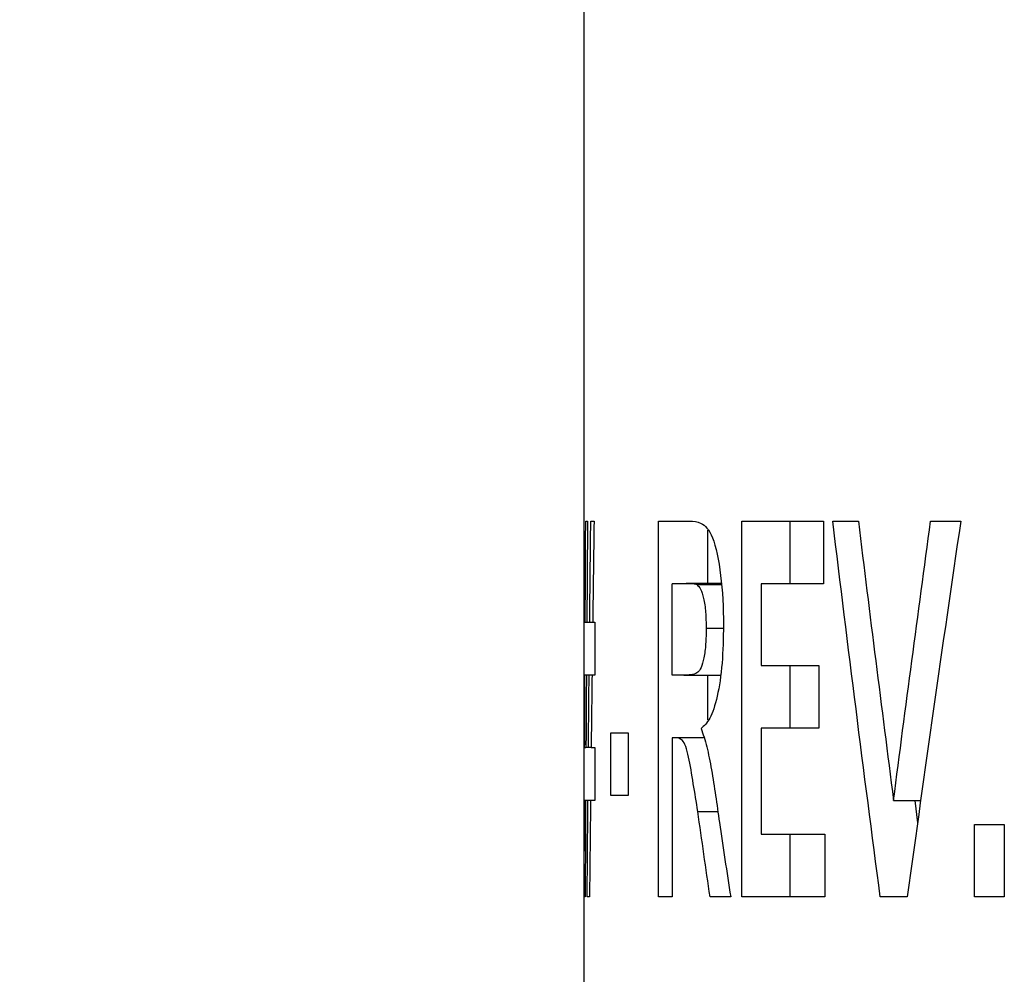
# Model space of a CAD drawing. Header units: inches. Extents: x 0.4 to 16.4, y 0.2 to 10.8.
# Tile 4 of 27: x 4.285 to 4.482, y 4.584 to 4.775. Entities that reach past the tile are written whole.
import ezdxf

# ---------------------------------------------------------------- set-up
doc = ezdxf.new("R2010")
doc.units = ezdxf.units.IN
doc.header["$MEASUREMENT"] = 0
doc.layers.add('DIMENSIONS', color=150, linetype='Continuous')
doc.styles.add('SLDTEXTSTYLE0', font='TXT', dxfattribs={"width": 0.75})
doc.dimstyles.new('SLDDIMSTYLE1', dxfattribs={"dimtxt": 0.137795, "dimasz": 0.156, "dimexe": 0, "dimexo": 0.0625, "dimgap": 0.034449, "dimtad": 0, "dimtih": 1, "dimtoh": 1, "dimdec": 3, "dimrnd": 1e-09, "dimzin": 12, "dimdsep": 46, "dimtxsty": 'SLDTEXTSTYLE0', "dimsah": 1, "dimcen": 0.09, "dimadec": 0, "dimazin": 3, "dimtfac": 1, "dimtdec": 3, "dimtofl": 0, "dimtmove": 0, "dimatfit": 3, "dimfxl": 0, "dimfrac": 2, "dimtolj": 1, "dimtzin": 12, "dimarcsym": 0})

# ---------------------------------------------------------------- blocks, each defined once
blk = doc.blocks.new('_D_1')
at = {"layer": 'DIMENSIONS'}
for p, q in [((4.35008, 5.34226), (3.2929, 5.34226)), ((3.4179, 5.34226), (3.4179, 4.42612)), ((3.18881, 4.39813), (3.14683, 4.39813)), ((3.14683, 4.39813), (3.14683, 4.17938)), ((3.64698, 4.39813), (3.68896, 4.39813)), ((3.68896, 4.39813), (3.68896, 4.17938)), ((3.14683, 4.17938), (3.18881, 4.17938)), ((3.68896, 4.17938), (3.64698, 4.17938)), ((3.4179, 3.19127), (3.4179, 3.97321)), ((4.00783, 3.19127), (3.2929, 3.19127))]:
    blk.add_line(p, q, dxfattribs=at)
for points in [[(3.4179, 5.34226), (3.3919, 5.18626), (3.4439, 5.18626)], [(3.4179, 3.19127), (3.4439, 3.34727), (3.3919, 3.34727)]]:
    blk.add_solid(points, dxfattribs=at)
at = {"layer": 'DIMENSIONS', "char_height": 0.137795, "attachment_point": 1, "style": 'SLDTEXTSTYLE0'}
for s, insert in [('54.64', (3.18881, 4.357)), ('2.151', (3.18881, 4.15084))]:
    blk.add_mtext(s, dxfattribs=dict(at, insert=insert))

msp = doc.modelspace()

# ---------------------------------------------------------------- linework, layer by layer
at = {"color": 7, "linetype": 'Continuous', "lineweight": 25}
for p, q in [((4.39758, 4.86403), (4.39758, 4.51568)), ((4.39794, 4.67497), (4.39831, 4.67497)), ((4.39895, 4.67497), (4.3996, 4.67497)), ((4.41247, 4.67497), (4.41872, 4.67497)), ((4.41247, 4.59997), (4.41247, 4.67497)), ((4.42912, 4.67497), (4.44541, 4.67497)), ((4.42912, 4.59997), (4.42912, 4.67497)), ((4.43877, 4.66247), (4.43877, 4.67497)), ((4.44541, 4.67497), (4.44541, 4.66247)), ((4.44728, 4.67497), (4.45239, 4.67497)), ((4.46683, 4.67497), (4.47284, 4.67497)), ((4.42231, 4.66248), (4.42231, 4.67314)), ((4.4152, 4.64421), (4.4152, 4.66247)), ((4.4177, 4.66247), (4.4152, 4.66247)), ((4.42507, 4.66248), (4.41799, 4.66248)), ((4.43301, 4.66247), (4.43301, 4.64613)), ((4.44541, 4.66247), (4.43301, 4.66247)), ((4.42509, 4.66223), (4.42018, 4.66223)), ((4.39761, 4.65478), (4.39784, 4.65478)), ((4.39761, 4.64421), (4.39761, 4.65478)), ((4.39784, 4.65478), (4.39816, 4.65478)), ((4.39816, 4.65478), (4.39873, 4.65478)), ((4.39873, 4.65478), (4.39933, 4.65478)), ((4.39933, 4.65478), (4.39979, 4.65478)), ((4.39979, 4.65478), (4.39979, 4.64421)), ((4.42542, 4.65353), (4.422, 4.65353)), ((4.43301, 4.64613), (4.44448, 4.64613)), ((4.43877, 4.63363), (4.43877, 4.64613)), ((4.44448, 4.64613), (4.44448, 4.63363)), ((4.39779, 4.64421), (4.39761, 4.64421)), ((4.39808, 4.64421), (4.39779, 4.64421)), ((4.39862, 4.64421), (4.39808, 4.64421)), ((4.3992, 4.64421), (4.39862, 4.64421)), ((4.39979, 4.64421), (4.3992, 4.64421)), ((4.41756, 4.64421), (4.4152, 4.64421)), ((4.41756, 4.64421), (4.42484, 4.64421)), ((4.42231, 4.63527), (4.42231, 4.64421)), ((4.43301, 4.63363), (4.43301, 4.61247)), ((4.44448, 4.63363), (4.43301, 4.63363)), ((4.40297, 4.63267), (4.40645, 4.63267)), ((4.40297, 4.62017), (4.40297, 4.63267)), ((4.40645, 4.63267), (4.40645, 4.62017)), ((4.4152, 4.63171), (4.4152, 4.59997)), ((4.41584, 4.63171), (4.4152, 4.63171)), ((4.42149, 4.63171), (4.41584, 4.63171)), ((4.39761, 4.62978), (4.39773, 4.62978)), ((4.39761, 4.61921), (4.39761, 4.62978)), ((4.39773, 4.62978), (4.39799, 4.62978)), ((4.39848, 4.62978), (4.39799, 4.62978)), ((4.39903, 4.62978), (4.39848, 4.62978)), ((4.39903, 4.62978), (4.39979, 4.62978)), ((4.39979, 4.62978), (4.39979, 4.61921)), ((4.39769, 4.61921), (4.39761, 4.61921)), ((4.39793, 4.61921), (4.39769, 4.61921)), ((4.39839, 4.61921), (4.39793, 4.61921)), ((4.39891, 4.61921), (4.39839, 4.61921)), ((4.39979, 4.61921), (4.39891, 4.61921)), ((4.40645, 4.62017), (4.40297, 4.62017)), ((4.45942, 4.61921), (4.46491, 4.61921)), ((4.46427, 4.61471), (4.46371, 4.61921)), ((4.42033, 4.617), (4.42432, 4.617)), ((4.47556, 4.6144), (4.48154, 4.6144)), ((4.47556, 4.59997), (4.47556, 4.6144)), ((4.48154, 4.6144), (4.48154, 4.59997)), ((4.43301, 4.61247), (4.44572, 4.61247)), ((4.43877, 4.59997), (4.43877, 4.61247)), ((4.44572, 4.61247), (4.44572, 4.59997)), ((4.39783, 4.59997), (4.39764, 4.59997)), ((4.3987, 4.59997), (4.39823, 4.59997)), ((4.4152, 4.59997), (4.41247, 4.59997)), ((4.42689, 4.59997), (4.42277, 4.59997)), ((4.44572, 4.59997), (4.42912, 4.59997)), ((4.46217, 4.59997), (4.45677, 4.59997)), ((4.48154, 4.59997), (4.47556, 4.59997))]:
    msp.add_line(p, q, dxfattribs=at)
for points in [[(4.39784, 4.65478), (4.39787, 4.66151), (4.39791, 4.66824), (4.39794, 4.67497)], [(4.39831, 4.67497), (4.39826, 4.66824), (4.39821, 4.66151), (4.39816, 4.65478)], [(4.39873, 4.65478), (4.3988, 4.66151), (4.39887, 4.66824), (4.39895, 4.67497)], [(4.3996, 4.67497), (4.39951, 4.66824), (4.39942, 4.66151), (4.39933, 4.65478)], [(4.45677, 4.59997), (4.45347, 4.62497), (4.45031, 4.64997), (4.44728, 4.67497)], [(4.45239, 4.67497), (4.45467, 4.65638), (4.45701, 4.63779), (4.45942, 4.61921)], [(4.45942, 4.61921), (4.46183, 4.63779), (4.4643, 4.65638), (4.46683, 4.67497)], [(4.47284, 4.67497), (4.46916, 4.64997), (4.4656, 4.62497), (4.46217, 4.59997)], [(4.39773, 4.62978), (4.39775, 4.63459), (4.39777, 4.6394), (4.39779, 4.64421)], [(4.39808, 4.64421), (4.39805, 4.6394), (4.39802, 4.63459), (4.39799, 4.62978)], [(4.39848, 4.62978), (4.39853, 4.63459), (4.39857, 4.6394), (4.39862, 4.64421)], [(4.3992, 4.64421), (4.39914, 4.6394), (4.39908, 4.63459), (4.39903, 4.62978)], [(4.39764, 4.59997), (4.39766, 4.60638), (4.39767, 4.61279), (4.39769, 4.61921)], [(4.39793, 4.61921), (4.39789, 4.61279), (4.39786, 4.60638), (4.39783, 4.59997)], [(4.39823, 4.59997), (4.39828, 4.60638), (4.39833, 4.61279), (4.39839, 4.61921)], [(4.39891, 4.61921), (4.39884, 4.61279), (4.39877, 4.60638), (4.3987, 4.59997)], [(4.42277, 4.59997), (4.42194, 4.60565), (4.42112, 4.61132), (4.42033, 4.617)], [(4.42463, 4.61482), (4.42537, 4.60987), (4.42612, 4.60492), (4.42689, 4.59997)]]:
    msp.add_open_spline(points, degree=3, dxfattribs=at)
for points, knots in [([(4.41872, 4.67497), (4.41946, 4.67495), (4.42021, 4.67487), (4.42175, 4.67409), (4.42257, 4.67341), (4.42395, 4.66986), (4.42451, 4.66717), (4.42527, 4.66109), (4.42543, 4.65765), (4.42544, 4.6542)], [0, 0, 0, 0, 0.25, 0.25, 0.5, 0.5, 0.75, 0.75, 1, 1, 1, 1]), ([(4.42018, 4.66223), (4.42001, 4.66229), (4.41955, 4.66243), (4.41872, 4.66247), (4.41807, 4.66247), (4.4177, 4.66247)], [0, 0, 0, 0, 0.203556, 0.53681, 1, 1, 1, 1]), ([(4.42018, 4.66223), (4.42041, 4.66203), (4.42065, 4.66179), (4.4211, 4.66091), (4.42131, 4.6603), (4.42166, 4.65873), (4.4218, 4.65779), (4.42196, 4.65571), (4.42198, 4.65463), (4.422, 4.65353)], [0, 0, 0, 0, 0.25, 0.25, 0.5, 0.5, 0.75, 0.75, 1, 1, 1, 1]), ([(4.422, 4.65353), (4.42198, 4.65249), (4.42197, 4.65144), (4.42182, 4.64945), (4.42171, 4.64849), (4.42123, 4.64608), (4.42077, 4.64511), (4.41984, 4.64444), (4.41937, 4.64437), (4.41846, 4.64423), (4.418, 4.64421), (4.41756, 4.64421)], [0, 0, 0, 0, 0.125, 0.125, 0.25, 0.25, 0.5, 0.5, 0.75, 0.75, 1, 1, 1, 1]), ([(4.42544, 4.6542), (4.42543, 4.65162), (4.42537, 4.64907), (4.42495, 4.64416), (4.42462, 4.6419), (4.42378, 4.63812), (4.42326, 4.63665), (4.42215, 4.6346), (4.42157, 4.63401), (4.42099, 4.63357)], [0, 0, 0, 0, 0.25, 0.25, 0.5, 0.5, 0.75, 0.75, 1, 1, 1, 1]), ([(4.42099, 4.63357), (4.42138, 4.63244), (4.42176, 4.63125), (4.42246, 4.62851), (4.42278, 4.62696), (4.42364, 4.62198), (4.42414, 4.6184), (4.42463, 4.61482)], [0, 0, 0, 0, 0.25, 0.25, 0.5, 0.5, 1, 1, 1, 1]), ([(4.42033, 4.617), (4.42003, 4.61886), (4.41973, 4.62071), (4.41913, 4.62438), (4.41883, 4.62626), (4.41814, 4.62946), (4.41771, 4.6307), (4.41678, 4.63165), (4.4163, 4.63169), (4.41584, 4.63171)], [0, 0, 0, 0, 0.25, 0.25, 0.5, 0.5, 0.75, 0.75, 1, 1, 1, 1])]:
    msp.add_open_spline(points, degree=3, knots=knots, dxfattribs=at)

# ---------------------------------------------------------------- dimensions: what is measured, and where the dimension line sits
at = {"layer": 'DIMENSIONS'}
dim = msp.add_linear_dim(base=(3.4179, 3.19127), p1=(4.40008, 5.34226), p2=(4.05783, 3.19127), angle=90, dimstyle='SLDDIMSTYLE1', dxfattribs=at)
dim.commit()
dim.dimension.update_dxf_attribs({"geometry": '_D_1', "text_midpoint": (3.4179, 4.19966), "dimtype": 160})

doc.saveas('drawing.dxf')
